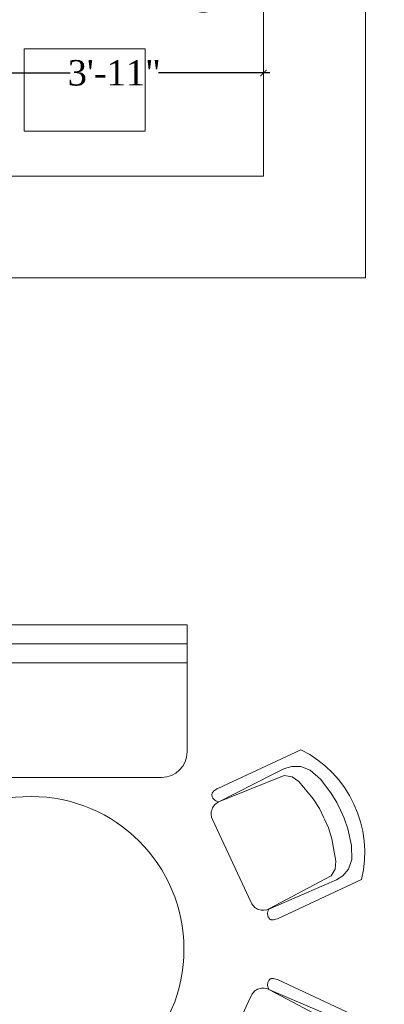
# Model space of a CAD drawing. Header units: inches. Extents: x 113025 to 158499, y 12149 to 30915.
# Tile 50 of 167: x 124880 to 124937, y 20817 to 20972. Entities that reach past the tile are written whole.
import ezdxf

# ---------------------------------------------------------------- set-up
doc = ezdxf.new("R2010")
doc.units = ezdxf.units.IN
doc.header["$MEASUREMENT"] = 0
doc.header["$PDMODE"] = 34
doc.layers.add('PD_ELEVATION_03', color=80, linetype='Continuous', lineweight=25)
doc.layers.add('PD_FURNITURE_LOOSE', color=20, linetype='Continuous', lineweight=18)
doc.layers.add('PDF_text', color=7, linetype='Continuous')
doc.layers.add('PP--DIM', color=7, linetype='Continuous')
doc.styles.add('PDF Swiss721BT-RomanCondensed', font='arial.ttf')
doc.styles.add('TIMES NEW ROMAN', font='times.ttf')
doc.dimstyles.new('PP-DIM', dxfattribs={"dimtxt": 4, "dimasz": 1, "dimexe": 1, "dimexo": 1, "dimgap": 0.09, "dimtad": 0, "dimdec": 0, "dimzin": 0, "dimdsep": 46, "dimlunit": 4, "dimtxsty": 'TIMES NEW ROMAN', "dimblk": 'ARCHTICK', "dimcen": 0.09, "dimdle": 1, "dimclrd": 256, "dimclre": 256, "dimclrt": 256, "dimadec": 0, "dimazin": 0, "dimtfac": 1, "dimtdec": 4, "dimtofl": 0, "dimtmove": 1, "dimatfit": 3, "dimfxl": 1, "dimtolj": 1, "dimtzin": 0, "dimlwd": -1, "dimlwe": -1, "dimarcsym": 0})

# ---------------------------------------------------------------- blocks, each defined once
blk = doc.blocks.new('A$C57124B3B')
at = {"color": 251}
for p, q in [((45.614969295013, 504.4151133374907), (45.614969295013, 108.6563951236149)), ((664.7563675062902, 108.6563951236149), (664.7563675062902, 505.8169440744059))]:
    blk.add_line(p, q, dxfattribs=at)
blk.add_lwpolyline([(353.4292343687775, 143.8606710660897), (309.5169180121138, 143.8606710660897), (260.3353766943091, 150.8818456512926), (165.4850078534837, 175.4559052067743), (135.6247808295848, 193.0087901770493), (116.3033122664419, 221.0933855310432), (100.2107068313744, 522.2590966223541, -0.4299371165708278), (157.4920002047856, 582.6828983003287), (552.8793365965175, 582.6828983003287, -0.4299371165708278), (610.1606299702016, 522.2590966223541), (594.0680245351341, 221.0933855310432), (574.7465559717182, 193.0087901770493), (544.8863289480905, 175.4559052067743), (450.035960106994, 150.8818456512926), (400.8544187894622, 143.8606710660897), (356.9421024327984, 143.8606710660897)], format="xyb", dxfattribs=at)
for points in [[(100.1289893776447, 525.3198874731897), (95.14386179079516, 530.423258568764), (90.45119209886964, 534.3933567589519), (86.0484077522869, 537.3607339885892), (81.93293620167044, 539.455942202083), (78.10220489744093, 540.8095333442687), (74.55364129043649, 541.5520593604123), (71.28467283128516, 541.814072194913), (68.29272697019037, 541.726123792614), (65.5722292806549, 541.3981501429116), (63.10559782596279, 540.8576234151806), (60.87224879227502, 540.1113998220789), (58.85159836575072, 539.1663355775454), (57.02306273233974, 538.029286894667), (55.36605807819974, 536.7071099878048), (53.86000058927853, 535.2066610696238), (52.48430645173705, 533.5347963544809), (51.2195354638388, 531.64637631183), (50.05082187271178, 529.2882784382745), (48.96444353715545, 526.1553844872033), (47.9466783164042, 521.9425762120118), (46.98380406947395, 516.3447353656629), (46.0620986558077, 509.0567437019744), (45.75000798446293, 505.816944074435)], [(100.1289893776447, 525.3198874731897), (91.71261874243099, 264.9756494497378), (89.95610757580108, 207.0510363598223), (95.22548680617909, 175.4559052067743), (111.0339330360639, 140.3501352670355), (142.6506712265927, 110.5102205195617), (197.1017460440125, 85.93616096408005), (269.1177782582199, 70.13859538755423), (318.2994738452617, 64.87274019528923), (356.9422567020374, 64.87274019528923)], [(610.3773861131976, 525.3198874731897), (618.7937567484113, 264.9756494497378), (620.5502679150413, 207.0510363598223), (615.2808886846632, 175.4559052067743), (599.4724424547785, 140.3501352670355), (567.8557042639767, 110.5102205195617), (513.4046294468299, 85.93616096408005), (441.3885972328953, 70.13859538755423), (392.2069016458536, 64.87274019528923), (353.564118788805, 64.87274019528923)], [(610.3773861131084, 525.3198874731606), (615.362513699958, 530.4232585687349), (620.0551833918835, 534.3933567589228), (624.4579677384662, 537.3607339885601), (628.5734392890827, 539.4559422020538), (632.4041705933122, 540.8095333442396), (635.9527342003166, 541.5520593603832), (639.221702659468, 541.8140721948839), (642.2136485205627, 541.7261237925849), (644.9341462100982, 541.3981501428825), (647.4007776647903, 540.8576234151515), (649.6341266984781, 540.1113998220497), (651.6547771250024, 539.1663355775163), (653.4833127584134, 538.029286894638), (655.1403174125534, 536.7071099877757), (656.6463749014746, 535.2066610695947), (658.0220690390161, 533.5347963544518), (659.2868400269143, 531.6463763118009), (660.4555536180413, 529.2882784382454), (661.5419319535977, 526.1553844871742), (662.5596971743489, 521.9425762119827), (663.5225714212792, 516.3447353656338), (664.4442768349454, 509.0567437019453), (664.7563675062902, 505.8169440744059)]]:
    blk.add_lwpolyline(points, dxfattribs=at)
blk.add_arc((355.1856684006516, 498.7192774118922), 497.9789853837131, 231.5629704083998, 308.4370295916, dxfattribs=at)
blk = doc.blocks.new('FIXEDSEATING012')
at = {"color": 251}
for p, q in [((0, 0), (0, -102)), ((75, 0), (0, 0)), ((41.9999999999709, -23.99999999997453), (41.99999999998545, 0)), ((75, -3), (75, 0)), ((75, -3), (41.9999999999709, -3)), ((75, -20), (75, -3)), ((41.9999999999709, -6), (75, -6)), ((42, -24), (71, -24)), ((23.9999999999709, -41.99999999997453), (0, -41.99999999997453)), ((3, -41.99999999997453), (3, -60.00000000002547)), ((6, -41.99999999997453), (6, -60.00000000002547)), ((24, -41.99999999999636), (24, -60)), ((24, -60.00000000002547), (0, -60.00000000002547)), ((42, -78), (71, -78)), ((42, -78), (42, -102)), ((75, -102), (75, -82)), ((41.9999999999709, -96), (75, -96)), ((75, -99), (41.9999999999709, -99)), ((75, -102), (0, -102))]:
    blk.add_line(p, q, dxfattribs=at)
blk.add_circle((50.51064895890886, -51), 24, dxfattribs=at)
for centre, radius, start, end in [((41.9999999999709, -41.99999999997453), 39, 90, 180), ((41.9999999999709, -41.99999999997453), 36, 90, 180), ((71, -20), 4, 270, 0), ((41.9999999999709, -41.99999999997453), 18, 90, 180), ((41.9999999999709, -60.00000000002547), 39, 180, 270), ((41.9999999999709, -60.00000000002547), 36, 180, 270), ((41.9999999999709, -60.00000000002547), 18, 180, 270), ((71, -82), 4, 0, 90)]:
    blk.add_arc(centre, radius, start, end, dxfattribs=at)
at = {"color": 251, "extrusion": (0, 0, -1), "yscale": 0.03640297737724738, "zscale": -0.03640297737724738}
for p, xscale, rotation in [((-95.76759960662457, -16.46736270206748), 0.03640297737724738, 245), ((-95.76759960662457, -85.53263729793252), -0.03640297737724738, 295)]:
    blk.add_blockref('A$C57124B3B', p, dxfattribs=dict(at, xscale=xscale, rotation=rotation))
blk = doc.blocks.new('A$C449A6072')
at = {"color": 251, "lineweight": 5}
blk.add_lwpolyline([(0.9904322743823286, -49.41745918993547), (0.9904322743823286, -68.41340177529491), (-11.94592182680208, -68.41340177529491), (-11.94592182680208, -49.41745918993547)], close=True, dxfattribs=at)
at = {"layer": 'PDF_text', "color": 251, "insert": (-0.3755002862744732, -75.50384234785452), "char_height": 2.535000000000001, "width": 35.80292422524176, "attachment_point": 4, "style": 'PDF Swiss721BT-RomanCondensed'}
blk.add_mtext('\\pi7.2453;Glass washer\\P\\pi6.8536;(600WX600D) ', dxfattribs=at)
blk = doc.blocks.new('FIRST FLOOR PLAN 0')
at = {"layer": 'PD_ELEVATION_03', "color": 251, "lineweight": 5}
for p, q in [((-994.9997091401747, -671.4998080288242), (-994.9997091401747, -429.9998080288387)), ((-1010.99970914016, -655.4998080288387), (-1010.99970914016, -445.9998080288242)), ((-1097.99970914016, -655.4998080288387), (-1010.99970914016, -655.4998080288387)), ((-1097.99970914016, -671.4998080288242), (-994.9997091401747, -671.4998080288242))]:
    blk.add_line(p, q, dxfattribs=at)
at = {"color": 251, "rotation": 90}
blk.add_blockref('A$C449A6072', (-1097.99970914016, -636.4998080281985), dxfattribs=at)
at = {"layer": 'PD_FURNITURE_LOOSE', "color": 251}
blk.add_blockref('FIXEDSEATING012', (-1097.999709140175, -725.9998080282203), dxfattribs=at)
blk = doc.blocks.new('_ArchTick')
at = {"color": 0, "linetype": 'ByBlock', "const_width": 0.15}
blk.add_lwpolyline([(-0.5, -0.5), (0.5, 0.5)], dxfattribs=at)
blk = doc.blocks.new('*D705')
at = {"layer": 'Defpoints', "color": 0, "transparency": 16777216}
for p in [(124870.9330977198, 20963.32659953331), (124917.819517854, 20963.32659953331), (124917.819517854, 20963.32659953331)]:
    blk.add_point(p, dxfattribs=at)
at = {"layer": 'PP--DIM', "transparency": 16777216}
for p, q in [((124869.9330977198, 20963.32659953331), (124887.4514123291, 20963.32659953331)), ((124918.819517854, 20963.32659953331), (124901.3012032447, 20963.32659953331)), ((124870.9330977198, 20962.32659953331), (124870.9330977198, 20962.32659953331)), ((124917.819517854, 20962.32659953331), (124917.819517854, 20962.32659953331))]:
    blk.add_line(p, q, dxfattribs=at)
at = {"layer": 'PP--DIM', "transparency": 16777216, "rotation": 180}
blk.add_blockref('_ArchTick', (124870.9330977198, 20963.32659953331), dxfattribs=at)
at = {"layer": 'PP--DIM', "transparency": 16777216}
blk.add_blockref('_ArchTick', (124917.819517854, 20963.32659953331), dxfattribs=at)
at = {"layer": 'PP--DIM', "transparency": 16777216, "insert": (124894.3763077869, 20963.32659953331), "char_height": 4, "attachment_point": 5, "style": 'TIMES NEW ROMAN'}
blk.add_mtext('\\A1;3\'-11"', dxfattribs=at)

msp = doc.modelspace()

# ---------------------------------------------------------------- block references
at = {"color": 251}
msp.add_blockref('FIRST FLOOR PLAN 0', (125928.8192269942, 21602.60288553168), dxfattribs=at)

# ---------------------------------------------------------------- dimensions: what is measured, and where the dimension line sits
at = {"layer": 'PP--DIM'}
dim = msp.add_linear_dim(base=(124917.819517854, 20963.32659953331), p1=(124870.9330977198, 20963.32659953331), p2=(124917.819517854, 20963.32659953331), angle=180, dimstyle='PP-DIM', dxfattribs=at)
dim.commit()
dim.dimension.update_dxf_attribs({"geometry": '*D705', "text_midpoint": (124894.3763077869, 20963.32659953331)})

doc.saveas('drawing.dxf')
